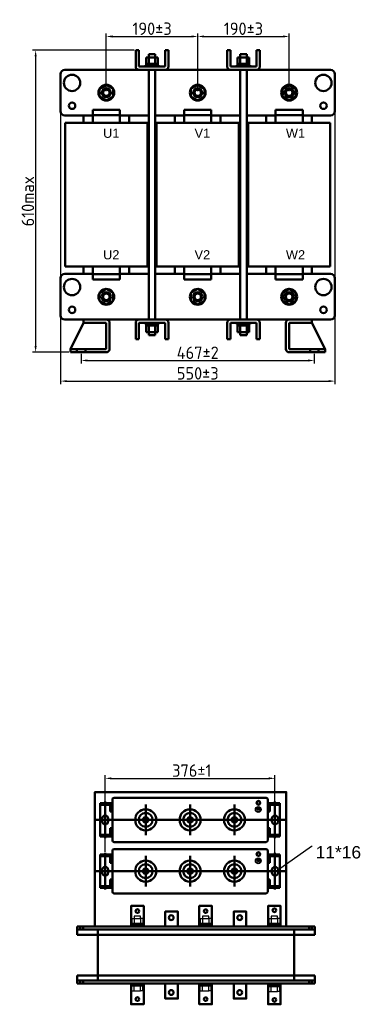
# Model space of a CAD drawing. Header units: millimetres. Extents: x -1139 to 2051, y -609 to 1445.
# Tile 1 of 5: x -1139 to -453, y -609 to 1372. Entities that reach past the tile are written whole.
import ezdxf
from ezdxf import colors
from ezdxf.entities.mleader import LeaderData, LeaderLine
from ezdxf.math import Vec2, Vec3

# ---------------------------------------------------------------- set-up
doc = ezdxf.new("R2010")
doc.units = ezdxf.units.MM
doc.layers.get('0').update_dxf_attribs({"lineweight": 50})
doc.styles.add('GOST-2.304_Type-B', font='GOST Common.ttf')
doc.styles.get("Standard").update_dxf_attribs({"font": 'arial.ttf'})
doc.dimstyles.new('ISO-25', dxfattribs={"dimtxt": 5, "dimasz": 2.5, "dimexe": 1.25, "dimexo": 0.625, "dimtad": 1, "dimtoh": 1, "dimdec": 0, "dimtxsty": 'GOST-2.304_Type-B', "dimcen": 2.5, "dimadec": 0, "dimazin": 0, "dimtfac": 1, "dimtdec": 0, "dimtmove": 0, "dimatfit": 3, "dimfxl": 1, "dimarcsym": 0})

# ---------------------------------------------------------------- blocks, each defined once
blk = doc.blocks.new('*D13')
at = {"color": 0, "lineweight": -2, "transparency": 16777216}
for p, q in [((-967.6, -302.4), (-967.6, -148.3)), ((-955.1, -154.5), (-638.8, -154.5)), ((-626.3, -309.4), (-626.3, -148.3))]:
    blk.add_line(p, q, dxfattribs=at)
at = {"color": 0, "transparency": 16777216}
for points in [[(-955.1, -152.4), (-955.1, -156.6), (-967.6, -154.5)], [(-638.8, -152.4), (-638.8, -156.6), (-626.3, -154.5)]]:
    blk.add_solid(points, dxfattribs=at)
at = {"layer": 'Defpoints', "color": 0, "transparency": 16777216}
for p in [(-626.3, -154.5), (-967.6, -305.5), (-626.3, -312.5)]:
    blk.add_point(p, dxfattribs=at)
at = {"color": 0, "transparency": 16777216, "insert": (-793.6, -138.9), "char_height": 25, "attachment_point": 5, "style": 'GOST-2.304_Type-B'}
blk.add_mtext('376±1', dxfattribs=at)
blk = doc.blocks.new('*D62')
at = {"color": 0, "lineweight": -2, "transparency": 16777216}
for p, q in [((-909.4, 1310.6), (-1113.6, 1310.6)), ((-1107.4, 1298.1), (-1107.4, 715.3)), ((-1040.6, 702.8), (-1113.6, 702.8))]:
    blk.add_line(p, q, dxfattribs=at)
at = {"color": 0, "transparency": 16777216}
for points in [[(-1109.5, 1298.1), (-1105.3, 1298.1), (-1107.4, 1310.6)], [(-1109.5, 715.3), (-1105.3, 715.3), (-1107.4, 702.8)]]:
    blk.add_solid(points, dxfattribs=at)
at = {"layer": 'Defpoints', "color": 0, "transparency": 16777216}
for p in [(-906.2, 1310.6), (-1107.4, 702.8), (-1037.5, 702.8)]:
    blk.add_point(p, dxfattribs=at)
at = {"color": 0, "transparency": 16777216, "insert": (-1123, 1006.7), "char_height": 25, "attachment_point": 5, "rotation": 90, "style": 'GOST-2.304_Type-B'}
blk.add_mtext('610max', dxfattribs=at)
blk = doc.blocks.new('*D60')
at = {"color": 0, "lineweight": -2, "transparency": 16777216}
for p, q in [((-965.3, 1228.4), (-965.3, 1344.5)), ((-952.8, 1338.3), (-794.1, 1338.3)), ((-781.6, 1228.4), (-781.6, 1344.5))]:
    blk.add_line(p, q, dxfattribs=at)
at = {"color": 0, "transparency": 16777216}
for points in [[(-952.8, 1340.4), (-952.8, 1336.2), (-965.3, 1338.3)], [(-794.1, 1340.4), (-794.1, 1336.2), (-781.6, 1338.3)]]:
    blk.add_solid(points, dxfattribs=at)
at = {"layer": 'Defpoints', "color": 0, "transparency": 16777216}
for p in [(-781.6, 1338.3), (-965.3, 1225.2), (-781.6, 1225.2)]:
    blk.add_point(p, dxfattribs=at)
at = {"color": 0, "transparency": 16777216, "insert": (-873.4, 1353.9), "char_height": 25, "attachment_point": 5, "style": 'GOST-2.304_Type-B'}
blk.add_mtext('190%%P3', dxfattribs=at)
blk = doc.blocks.new('*D61')
at = {"color": 0, "lineweight": -2, "transparency": 16777216}
for p, q in [((-781.6, 1228.4), (-781.6, 1344.5)), ((-769.1, 1338.3), (-610.3, 1338.3)), ((-597.8, 1228.4), (-597.8, 1344.5))]:
    blk.add_line(p, q, dxfattribs=at)
at = {"color": 0, "transparency": 16777216}
for points in [[(-769.1, 1340.4), (-769.1, 1336.2), (-781.6, 1338.3)], [(-610.3, 1340.4), (-610.3, 1336.2), (-597.8, 1338.3)]]:
    blk.add_solid(points, dxfattribs=at)
at = {"layer": 'Defpoints', "color": 0, "transparency": 16777216}
for p in [(-597.8, 1338.3), (-781.6, 1225.2), (-597.8, 1225.2)]:
    blk.add_point(p, dxfattribs=at)
at = {"color": 0, "transparency": 16777216, "insert": (-689.7, 1353.9), "char_height": 25, "attachment_point": 5, "style": 'GOST-2.304_Type-B'}
blk.add_mtext('190%%P3', dxfattribs=at)
blk = doc.blocks.new('*D63')
at = {"color": 0, "lineweight": -2, "transparency": 16777216}
for p, q in [((-1015.8, 699.7), (-1015.8, 680)), ((-547.3, 699.7), (-547.3, 680)), ((-1003.3, 686.3), (-559.8, 686.3))]:
    blk.add_line(p, q, dxfattribs=at)
at = {"color": 0, "transparency": 16777216}
for points in [[(-1003.3, 688.4), (-1003.3, 684.2), (-1015.8, 686.3)], [(-559.8, 688.4), (-559.8, 684.2), (-547.3, 686.3)]]:
    blk.add_solid(points, dxfattribs=at)
at = {"layer": 'Defpoints', "color": 0, "transparency": 16777216}
for p in [(-1015.8, 702.8), (-547.3, 702.8), (-547.3, 686.3)]:
    blk.add_point(p, dxfattribs=at)
at = {"color": 0, "transparency": 16777216, "insert": (-781.6, 701.9), "char_height": 25, "attachment_point": 5, "style": 'GOST-2.304_Type-B'}
blk.add_mtext('467%%P2', dxfattribs=at)
blk = doc.blocks.new('*D59')
at = {"color": 0, "lineweight": -2, "transparency": 16777216}
for p, q in [((-1057.2, 1259.6), (-1057.2, 638.6)), ((-505.9, 1259.6), (-505.9, 638.6)), ((-1044.7, 644.8), (-518.4, 644.8))]:
    blk.add_line(p, q, dxfattribs=at)
at = {"color": 0, "transparency": 16777216}
for points in [[(-1044.7, 646.9), (-1044.7, 642.7), (-1057.2, 644.8)], [(-518.4, 646.9), (-518.4, 642.7), (-505.9, 644.8)]]:
    blk.add_solid(points, dxfattribs=at)
at = {"layer": 'Defpoints', "color": 0, "transparency": 16777216}
for p in [(-1057.2, 1262.7), (-505.9, 1262.7), (-505.9, 644.8)]:
    blk.add_point(p, dxfattribs=at)
at = {"color": 0, "transparency": 16777216, "insert": (-781.6, 660.4), "char_height": 25, "attachment_point": 5, "style": 'GOST-2.304_Type-B'}
blk.add_mtext('550%%P3', dxfattribs=at)

msp = doc.modelspace()

# ---------------------------------------------------------------- hatches: boundary and pattern name
h = msp.add_hatch(color=256)
h.set_gradient(color1=(250, 250, 255), one_color=1, tint=1)
edge = h.paths.add_edge_path()
edge.add_line((-660.1, -219.8), (-658.9, -219.8))
edge.add_arc((-658.9, -219.4), 0.374, -90, 0)
edge.add_arc((-658.9, -219.4), 0.374, 0, 90)
edge.add_line((-658.9, -219), (-660.1, -219))
edge.add_line((-660.1, -219), (-661.2, -219))
edge.add_arc((-661.2, -219.4), 0.374, 90, 180)
edge.add_arc((-661.2, -219.4), 0.374, 180, 270)
edge.add_line((-661.2, -219.8), (-660.1, -219.8))
edge = h.paths.add_edge_path()
edge.add_line((-660.4, -214), (-660.4, -215.6))
edge.add_line((-660.4, -215.6), (-662.8, -215.6))
edge.add_arc((-662.8, -216), 0.374, 90, 180)
edge.add_line((-663.2, -216), (-663.2, -216))
edge.add_arc((-662.8, -216), 0.374, -180, -90)
edge.add_line((-662.8, -216.4), (-660.1, -216.4))
edge.add_line((-660.1, -216.4), (-657.3, -216.4))
edge.add_arc((-657.3, -216), 0.374, -90, 0)
edge.add_line((-656.9, -216), (-656.9, -216))
edge.add_arc((-657.3, -216), 0.374, 0, 90)
edge.add_line((-657.3, -215.6), (-659.7, -215.6))
edge.add_line((-659.7, -215.6), (-659.7, -214))
edge.add_arc((-660.1, -214), 0.374, 0, 90)
edge.add_arc((-660.1, -214), 0.374, 90, 180)
edge = h.paths.add_edge_path()
edge.add_arc((-662, -217.7), 0.374, 90, 180)
edge.add_arc((-662, -217.7), 0.374, -180, -90)
edge.add_line((-662, -218.1), (-660.1, -218.1))
edge.add_line((-660.1, -218.1), (-658.1, -218.1))
edge.add_arc((-658.1, -217.7), 0.374, -90, 0)
edge.add_arc((-658.1, -217.7), 0.374, 0, 90)
edge.add_line((-658.1, -217.3), (-660.1, -217.3))
edge.add_line((-660.1, -217.3), (-662, -217.3))
h = msp.add_hatch(color=256)
h.set_gradient(color1=(250, 250, 255), one_color=1, tint=1)
edge = h.paths.add_edge_path()
edge.add_line((-660.1, -323), (-658.9, -323))
edge.add_arc((-658.9, -322.7), 0.374, -90, 0)
edge.add_arc((-658.9, -322.7), 0.374, 0, 90)
edge.add_line((-658.9, -322.3), (-660.1, -322.3))
edge.add_line((-660.1, -322.3), (-661.2, -322.3))
edge.add_arc((-661.2, -322.7), 0.374, 90, 180)
edge.add_arc((-661.2, -322.7), 0.374, 180, 270)
edge.add_line((-661.2, -323), (-660.1, -323))
edge = h.paths.add_edge_path()
edge.add_line((-660.4, -317.3), (-660.4, -318.9))
edge.add_line((-660.4, -318.9), (-662.8, -318.9))
edge.add_arc((-662.8, -319.3), 0.374, 90, 180)
edge.add_line((-663.2, -319.3), (-663.2, -319.3))
edge.add_arc((-662.8, -319.3), 0.374, -180, -90)
edge.add_line((-662.8, -319.6), (-660.1, -319.6))
edge.add_line((-660.1, -319.6), (-657.3, -319.6))
edge.add_arc((-657.3, -319.3), 0.374, -90, 0)
edge.add_line((-656.9, -319.3), (-656.9, -319.3))
edge.add_arc((-657.3, -319.3), 0.374, 0, 90)
edge.add_line((-657.3, -318.9), (-659.7, -318.9))
edge.add_line((-659.7, -318.9), (-659.7, -317.3))
edge.add_arc((-660.1, -317.3), 0.374, 0, 90)
edge.add_arc((-660.1, -317.3), 0.374, 90, 180)
edge = h.paths.add_edge_path()
edge.add_arc((-662, -321), 0.374, 90, 180)
edge.add_arc((-662, -321), 0.374, -180, -90)
edge.add_line((-662, -321.3), (-660.1, -321.3))
edge.add_line((-660.1, -321.3), (-658.1, -321.3))
edge.add_arc((-658.1, -321), 0.374, -90, 0)
edge.add_arc((-658.1, -321), 0.374, 0, 90)
edge.add_line((-658.1, -320.6), (-660.1, -320.6))
edge.add_line((-660.1, -320.6), (-662, -320.6))

# ---------------------------------------------------------------- linework, layer by layer
for p, q in [((-906.2, 1277.7), (-906.2, 1310.6)), ((-906.2, 1310.6), (-899.7, 1310.6)), ((-899.7, 1310.6), (-899.7, 1277.7)), ((-847.2, 1277.7), (-847.2, 1310.6)), ((-847.2, 1310.6), (-840.6, 1310.6)), ((-840.6, 1310.6), (-840.6, 1277.7)), ((-722.5, 1277.7), (-722.5, 1310.6)), ((-722.5, 1310.6), (-715.9, 1310.6)), ((-715.9, 1310.6), (-715.9, 1277.7)), ((-663.4, 1277.7), (-663.4, 1310.6)), ((-663.4, 1310.6), (-656.9, 1310.6)), ((-656.9, 1310.6), (-656.9, 1277.7)), ((-885.2, 1283), (-885.2, 1296.1)), ((-885.2, 1296.1), (-861.6, 1296.1)), ((-880, 1296.1), (-880, 1302.7)), ((-880, 1302.7), (-866.9, 1302.7)), ((-880, 1283), (-880, 1296.1)), ((-866.9, 1302.7), (-866.9, 1296.1)), ((-866.9, 1296.1), (-866.9, 1283)), ((-861.6, 1296.1), (-861.6, 1283)), ((-701.5, 1283), (-701.5, 1296.1)), ((-701.5, 1296.1), (-677.9, 1296.1)), ((-696.2, 1296.1), (-696.2, 1302.7)), ((-696.2, 1302.7), (-683.1, 1302.7)), ((-696.2, 1283), (-696.2, 1296.1)), ((-683.1, 1302.7), (-683.1, 1296.1)), ((-683.1, 1296.1), (-683.1, 1283)), ((-677.9, 1296.1), (-677.9, 1283)), ((-1011.2, 1271.2), (-1048.7, 1271.2)), ((-1011.2, 1271.2), (-514.4, 1271.2)), ((-899.7, 1277.7), (-847.2, 1277.7)), ((-847.2, 1271.2), (-899.7, 1271.2)), ((-860.3, 1280.4), (-886.6, 1280.4)), ((-886.6, 1280.4), (-886.6, 1277.7)), ((-861.6, 1283), (-885.2, 1283)), ((-885.2, 1283), (-885.2, 1280.4)), ((-885.2, 1280.4), (-861.6, 1280.4)), ((-880, 1271.2), (-880, 768.5)), ((-873.4, 1280.4), (-871.5, 1283)), ((-866.9, 768.5), (-866.9, 1271.2)), ((-861.6, 1280.4), (-861.6, 1283)), ((-860.3, 1277.7), (-860.3, 1280.4)), ((-715.9, 1277.7), (-663.4, 1277.7)), ((-663.4, 1271.2), (-715.9, 1271.2)), ((-676.5, 1280.4), (-702.8, 1280.4)), ((-702.8, 1280.4), (-702.8, 1277.7)), ((-677.9, 1283), (-701.5, 1283)), ((-701.5, 1283), (-701.5, 1280.4)), ((-701.5, 1280.4), (-677.9, 1280.4)), ((-696.2, 1271.2), (-696.2, 768.5)), ((-689.7, 1280.4), (-687.7, 1283)), ((-683.1, 768.5), (-683.1, 1271.2)), ((-677.9, 1280.4), (-677.9, 1283)), ((-676.5, 1277.7), (-676.5, 1280.4)), ((-1057.2, 1262.7), (-1057.2, 1187.7)), ((-505.9, 1262.7), (-505.9, 1187.7)), ((-992.5, 1164.2), (-992.5, 1190.5)), ((-992.5, 1190.5), (-938.1, 1190.5)), ((-938.1, 1190.5), (-938.1, 1164.2)), ((-808.8, 1164.2), (-808.8, 1190.5)), ((-808.8, 1190.5), (-754.3, 1190.5)), ((-754.3, 1190.5), (-754.3, 1164.2)), ((-570.6, 1190.5), (-625, 1190.5)), ((-625, 1190.5), (-625, 1164.2)), ((-570.6, 1164.2), (-570.6, 1190.5)), ((-1048.7, 1179.3), (-1011.2, 1179.3)), ((-992.5, 1179.3), (-1011.2, 1179.3)), ((-1011.2, 1179.3), (-1011.2, 1164.2)), ((-992.5, 1180), (-938.1, 1180)), ((-880, 1179.3), (-938.1, 1179.3)), ((-919.4, 1164.2), (-919.4, 1179.3)), ((-808.8, 1179.3), (-866.9, 1179.3)), ((-827.5, 1179.3), (-827.5, 1164.2)), ((-808.8, 1180), (-754.3, 1180)), ((-696.2, 1179.3), (-754.3, 1179.3)), ((-735.6, 1164.2), (-735.6, 1179.3)), ((-625, 1179.3), (-683.1, 1179.3)), ((-643.7, 1164.2), (-643.7, 1179.3)), ((-570.6, 1180), (-625, 1180)), ((-514.4, 1179.3), (-570.6, 1179.3)), ((-551.9, 1179.3), (-551.9, 1164.2)), ((-1048, 1164.2), (-882.6, 1164.2)), ((-1048, 875.4), (-1048, 1164.2)), ((-992.5, 1164.2), (-938.1, 1164.2)), ((-882.6, 1164.2), (-882.6, 875.4)), ((-864.2, 1164.2), (-698.9, 1164.2)), ((-864.2, 875.4), (-864.2, 1164.2)), ((-808.8, 1164.2), (-754.3, 1164.2)), ((-698.9, 1164.2), (-698.9, 875.4)), ((-515.1, 1164.2), (-680.5, 1164.2)), ((-680.5, 1164.2), (-680.5, 875.4)), ((-570.6, 1164.2), (-625, 1164.2)), ((-515.1, 875.4), (-515.1, 1164.2)), ((-882.6, 875.4), (-1048, 875.4)), ((-1011.2, 875.4), (-1011.2, 860.4)), ((-992.5, 875.4), (-992.5, 849.2)), ((-938.1, 849.2), (-938.1, 875.4)), ((-919.4, 860.4), (-919.4, 875.4)), ((-698.9, 875.4), (-864.2, 875.4)), ((-827.5, 875.4), (-827.5, 860.4)), ((-808.8, 875.4), (-808.8, 849.2)), ((-754.3, 849.2), (-754.3, 875.4)), ((-735.6, 860.4), (-735.6, 875.4)), ((-680.5, 875.4), (-515.1, 875.4)), ((-643.7, 860.4), (-643.7, 875.4)), ((-625, 849.2), (-625, 875.4)), ((-570.6, 875.4), (-570.6, 849.2)), ((-551.9, 875.4), (-551.9, 860.4)), ((-1011.2, 860.4), (-1048.7, 860.4)), ((-1011.2, 860.4), (-992.5, 860.4)), ((-1011.2, 860.4), (-992.5, 860.4)), ((-992.5, 859.7), (-938.1, 859.7)), ((-938.1, 860.4), (-919.4, 860.4)), ((-938.1, 860.4), (-880, 860.4)), ((-866.9, 860.4), (-808.8, 860.4)), ((-827.5, 860.4), (-808.8, 860.4)), ((-808.8, 859.7), (-754.3, 859.7)), ((-754.3, 860.4), (-735.6, 860.4)), ((-754.3, 860.4), (-696.2, 860.4)), ((-683.1, 860.4), (-625, 860.4)), ((-625, 860.4), (-643.7, 860.4)), ((-570.6, 859.7), (-625, 859.7)), ((-551.9, 860.4), (-570.6, 860.4)), ((-570.6, 860.4), (-514.4, 860.4)), ((-1057.2, 851.9), (-1057.2, 776.9)), ((-992.5, 849.2), (-938.1, 849.2)), ((-808.8, 849.2), (-754.3, 849.2)), ((-570.6, 849.2), (-625, 849.2)), ((-505.9, 851.9), (-505.9, 776.9)), ((-1048.7, 768.5), (-1011.2, 768.5)), ((-1011.2, 761.9), (-1037.5, 709.4)), ((-514.4, 768.5), (-1011.2, 768.5)), ((-1011.2, 761.9), (-1011.2, 768.5)), ((-965.3, 768.5), (-1011.2, 768.5)), ((-965.3, 761.9), (-1011.2, 761.9)), ((-965.3, 709.4), (-965.3, 761.9)), ((-958.7, 761.9), (-958.7, 709.4)), ((-906.2, 761.9), (-906.2, 729.1)), ((-847.2, 768.5), (-899.7, 768.5)), ((-899.7, 729.1), (-899.7, 761.9)), ((-899.7, 761.9), (-847.2, 761.9)), ((-886.6, 759.3), (-886.6, 761.9)), ((-860.3, 759.3), (-886.6, 759.3)), ((-885.2, 756.7), (-885.2, 759.3)), ((-885.2, 759.3), (-861.6, 759.3)), ((-885.2, 756.7), (-885.2, 743.5)), ((-861.6, 756.7), (-885.2, 756.7)), ((-880, 756.7), (-880, 743.5)), ((-873.4, 759.3), (-871.5, 756.7)), ((-866.9, 743.5), (-866.9, 756.7)), ((-861.6, 759.3), (-861.6, 756.7)), ((-861.6, 743.5), (-861.6, 756.7)), ((-860.3, 761.9), (-860.3, 759.3)), ((-847.2, 761.9), (-847.2, 729.1)), ((-840.6, 729.1), (-840.6, 761.9)), ((-722.5, 761.9), (-722.5, 729.1)), ((-663.4, 768.5), (-715.9, 768.5)), ((-715.9, 729.1), (-715.9, 761.9)), ((-715.9, 761.9), (-663.4, 761.9)), ((-702.8, 759.3), (-702.8, 761.9)), ((-676.5, 759.3), (-702.8, 759.3)), ((-701.5, 756.7), (-701.5, 759.3)), ((-701.5, 759.3), (-677.9, 759.3)), ((-701.5, 756.7), (-701.5, 743.5)), ((-677.9, 756.7), (-701.5, 756.7)), ((-696.2, 756.7), (-696.2, 743.5)), ((-689.7, 759.3), (-687.7, 756.7)), ((-683.1, 743.5), (-683.1, 756.7)), ((-677.9, 759.3), (-677.9, 756.7)), ((-677.9, 743.5), (-677.9, 756.7)), ((-676.5, 761.9), (-676.5, 759.3)), ((-663.4, 761.9), (-663.4, 729.1)), ((-656.9, 729.1), (-656.9, 761.9)), ((-604.4, 761.9), (-604.4, 709.4)), ((-597.8, 768.5), (-551.9, 768.5)), ((-597.8, 709.4), (-597.8, 761.9)), ((-597.8, 761.9), (-551.9, 761.9)), ((-551.9, 761.9), (-551.9, 768.5)), ((-551.9, 761.9), (-525.6, 709.4)), ((-885.2, 743.5), (-861.6, 743.5)), ((-880, 743.5), (-880, 737)), ((-880, 737), (-866.9, 737)), ((-866.9, 737), (-866.9, 743.5)), ((-701.5, 743.5), (-677.9, 743.5)), ((-696.2, 743.5), (-696.2, 737)), ((-696.2, 737), (-683.1, 737)), ((-683.1, 737), (-683.1, 743.5)), ((-906.2, 729.1), (-899.7, 729.1)), ((-847.2, 729.1), (-840.6, 729.1)), ((-722.5, 729.1), (-715.9, 729.1)), ((-663.4, 729.1), (-656.9, 729.1)), ((-1037.5, 702.8), (-1037.5, 709.4)), ((-1037.5, 709.4), (-965.3, 709.4)), ((-965.3, 702.8), (-1037.5, 702.8)), ((-1024.4, 702.8), (-1024.4, 709.4)), ((-1024.4, 702.8), (-1007.3, 702.8)), ((-1007.3, 702.8), (-1007.3, 709.4)), ((-525.6, 709.4), (-597.8, 709.4)), ((-597.8, 702.8), (-525.6, 702.8)), ((-555.8, 702.8), (-555.8, 709.4)), ((-555.8, 702.8), (-538.7, 702.8)), ((-538.7, 702.8), (-538.7, 709.4)), ((-525.6, 702.8), (-525.6, 709.4)), ((-953.1, -196.8), (-953.1, -279.4)), ((-949.8, -193.5), (-644.2, -193.5)), ((-640.8, -196.8), (-640.8, -279.4)), ((-886.2, -207.3), (-886.2, -268.9)), ((-797, -207.3), (-797, -268.9)), ((-707.8, -207.3), (-707.8, -268.9)), ((-980.4, -238.1), (-986.7, -238.1)), ((-949.8, -238.1), (-644.2, -238.1)), ((-727.3, -238.1), (-665.9, -238.1)), ((-613, -238.1), (-606.3, -238.1)), ((-949.8, -282.7), (-644.2, -282.7)), ((-949.8, -296.7), (-644.2, -296.7)), ((-953.1, -300.1), (-953.1, -382.6)), ((-886.2, -310.6), (-886.2, -372.1)), ((-797, -310.6), (-797, -372.1)), ((-707.8, -310.6), (-707.8, -372.1)), ((-640.8, -300.1), (-640.8, -382.6)), ((-980.4, -341.3), (-986.7, -341.3)), ((-949.8, -341.3), (-644.2, -341.3)), ((-727.3, -341.3), (-665.9, -341.3)), ((-613, -341.3), (-606.3, -341.3)), ((-949.8, -386), (-644.2, -386)), ((-821.1, -452.7), (-1023.9, -452.7)), ((-1023.9, -469.1), (-1023.9, -452.7)), ((-1017.7, -459), (-1017.7, -452.7)), ((-1011.9, -452.7), (-1011.9, -459)), ((-982.4, -452.7), (-587.4, -452.7)), ((-890.1, -452.7), (-778.4, -452.7)), ((-752.9, -452.7), (-640.3, -452.7)), ((-748.7, -452.7), (-545.9, -452.7)), ((-557.9, -452.7), (-557.9, -459)), ((-552.1, -459), (-552.1, -452.7)), ((-545.9, -459), (-545.9, -452.7)), ((-1023.9, -469.1), (-545.9, -469.1)), ((-982.4, -469.1), (-982.4, -459)), ((-982.4, -469.1), (-982.4, -551.2)), ((-587.4, -469.1), (-587.4, -459)), ((-587.4, -469.1), (-587.4, -551.2)), ((-545.9, -459), (-545.9, -469.1)), ((-1023.9, -551.2), (-545.9, -551.2)), ((-1023.9, -551.2), (-1023.9, -567.6)), ((-982.4, -551.2), (-982.4, -561.3)), ((-587.4, -551.2), (-587.4, -561.3)), ((-545.9, -561.3), (-545.9, -551.2)), ((-821.1, -567.6), (-1023.9, -567.6)), ((-1017.7, -561.3), (-1017.7, -567.6)), ((-1011.9, -567.6), (-1011.9, -561.3)), ((-982.4, -567.6), (-587.4, -567.6)), ((-748.7, -567.6), (-545.9, -567.6)), ((-557.9, -567.6), (-557.9, -561.3)), ((-552.1, -561.3), (-552.1, -567.6)), ((-545.9, -561.3), (-545.9, -567.6))]:
    msp.add_line(p, q)
at = {"color": 0}
for p, q in [((-953.1, -204.6), (-977.7, -204.6)), ((-977.7, -204.6), (-977.7, -271.6)), ((-953.1, -207.8), (-977.7, -207.8)), ((-967.6, -238.7), (-967.6, -201.3)), ((-953.1, -204.6), (-967.1, -204.6)), ((-966.5, -207.8), (-966.5, -204.6)), ((-953.1, -207.8), (-966.5, -207.8)), ((-953.1, -207.8), (-957.6, -207.8)), ((-957.6, -207.8), (-957.6, -221.4)), ((-953.1, -207.8), (-953.1, -204.6)), ((-640.8, -204.6), (-616.3, -204.6)), ((-640.8, -204.6), (-626.9, -204.6)), ((-640.8, -207.8), (-640.8, -204.6)), ((-640.8, -207.8), (-616.3, -207.8)), ((-640.8, -207.8), (-627.5, -207.8)), ((-640.8, -207.8), (-636.4, -207.8)), ((-636.4, -207.8), (-636.4, -221.4)), ((-627.5, -207.8), (-627.5, -204.6)), ((-626.3, -238.7), (-626.3, -201.3)), ((-616.3, -204.6), (-616.3, -271.6)), ((-973.8, -240.9), (-973.8, -235.3)), ((-967.6, -235.3), (-967.6, -274.9)), ((-961.5, -235.3), (-961.5, -240.9)), ((-953.1, -221.4), (-957.6, -221.4)), ((-953.1, -254.8), (-953.1, -221.4)), ((-640.8, -254.8), (-640.8, -221.4)), ((-640.8, -221.4), (-636.4, -221.4)), ((-632.5, -235.3), (-632.5, -240.9)), ((-626.3, -235.3), (-626.3, -274.9)), ((-620.2, -240.9), (-620.2, -235.3)), ((-949.8, -238.1), (-981, -238.1)), ((-957.6, -254.8), (-957.6, -268.1)), ((-953.1, -254.8), (-957.6, -254.8)), ((-953.1, -238.1), (-953.1, -254.8)), ((-644.2, -238.1), (-613, -238.1)), ((-640.8, -238.1), (-640.8, -254.8)), ((-640.8, -254.8), (-636.4, -254.8)), ((-636.4, -254.8), (-636.4, -268.1)), ((-953.1, -271.6), (-977.7, -271.6)), ((-953.1, -268.1), (-977.2, -268.1)), ((-953.1, -268.1), (-966.5, -268.1)), ((-966.5, -268.1), (-966.5, -271.6)), ((-953.1, -271.6), (-953.1, -268.1)), ((-640.8, -268.1), (-616.7, -268.1)), ((-640.8, -268.1), (-627.5, -268.1)), ((-640.8, -271.6), (-640.8, -268.1)), ((-640.8, -271.6), (-616.3, -271.6)), ((-627.5, -268.1), (-627.5, -271.6)), ((-953.1, -307.9), (-977.7, -307.9)), ((-977.7, -307.9), (-977.7, -374.8)), ((-953.1, -311), (-977.7, -311)), ((-967.6, -341.9), (-967.6, -304.5)), ((-953.1, -307.9), (-967.1, -307.9)), ((-966.5, -311), (-966.5, -307.9)), ((-953.1, -311), (-966.5, -311)), ((-953.1, -311), (-957.6, -311)), ((-957.6, -311), (-957.6, -324.6)), ((-953.1, -311), (-953.1, -307.9)), ((-640.8, -307.9), (-616.3, -307.9)), ((-640.8, -307.9), (-626.9, -307.9)), ((-640.8, -311), (-640.8, -307.9)), ((-640.8, -311), (-616.3, -311)), ((-640.8, -311), (-627.5, -311)), ((-640.8, -311), (-636.4, -311)), ((-636.4, -311), (-636.4, -324.6)), ((-627.5, -311), (-627.5, -307.9)), ((-626.3, -341.9), (-626.3, -304.5)), ((-616.3, -307.9), (-616.3, -374.8)), ((-953.1, -324.6), (-957.6, -324.6)), ((-953.1, -358.1), (-953.1, -324.6)), ((-640.8, -358.1), (-640.8, -324.6)), ((-640.8, -324.6), (-636.4, -324.6)), ((-949.8, -341.3), (-981, -341.3)), ((-973.8, -344.1), (-973.8, -338.6)), ((-967.6, -338.6), (-967.6, -378.2)), ((-961.5, -338.6), (-961.5, -344.1)), ((-953.1, -341.3), (-953.1, -358.1)), ((-644.2, -341.3), (-613, -341.3)), ((-640.8, -341.3), (-640.8, -358.1)), ((-632.5, -338.6), (-632.5, -344.1)), ((-626.3, -338.6), (-626.3, -378.2)), ((-620.2, -344.1), (-620.2, -338.6)), ((-953.1, -374.8), (-977.7, -374.8)), ((-953.1, -371.4), (-977.2, -371.4)), ((-953.1, -371.4), (-966.5, -371.4)), ((-966.5, -371.4), (-966.5, -374.8)), ((-957.6, -358.1), (-957.6, -371.4)), ((-953.1, -358.1), (-957.6, -358.1)), ((-953.1, -374.8), (-953.1, -371.4)), ((-640.8, -358.1), (-636.4, -358.1)), ((-640.8, -371.4), (-616.7, -371.4)), ((-640.8, -371.4), (-627.5, -371.4)), ((-640.8, -374.8), (-640.8, -371.4)), ((-640.8, -374.8), (-616.3, -374.8)), ((-636.4, -358.1), (-636.4, -371.4)), ((-627.5, -371.4), (-627.5, -374.8))]:
    msp.add_line(p, q, dxfattribs=at)
at = {"lineweight": 25}
for p, q in [((-662.8, -215.6), (-660.4, -215.6)), ((-662.8, -216.4), (-660.1, -216.4)), ((-660.1, -217.3), (-662, -217.3)), ((-660.9, -216), (-660.9, -216)), ((-660.4, -214), (-660.4, -215.6)), ((-657.3, -216.4), (-660.1, -216.4)), ((-660.1, -217.3), (-658.1, -217.3)), ((-660, -217.7), (-660, -217.7)), ((-659.7, -214), (-659.7, -215.6)), ((-657.3, -215.6), (-659.7, -215.6)), ((-657.8, -217.7), (-657.8, -217.7)), ((-656.9, -216), (-656.9, -216)), ((-660.1, -218.1), (-662, -218.1)), ((-660.1, -218.1), (-658.1, -218.1)), ((-662.8, -318.9), (-660.4, -318.9)), ((-662.8, -319.6), (-660.1, -319.6)), ((-660.1, -320.6), (-662, -320.6)), ((-660.1, -321.3), (-662, -321.3)), ((-660.9, -319.3), (-660.9, -319.3)), ((-660.4, -317.3), (-660.4, -318.9)), ((-657.3, -319.6), (-660.1, -319.6)), ((-660.1, -320.6), (-658.1, -320.6)), ((-660.1, -321.3), (-658.1, -321.3)), ((-660, -321), (-660, -321)), ((-659.7, -317.3), (-659.7, -318.9)), ((-657.3, -318.9), (-659.7, -318.9)), ((-657.8, -321), (-657.8, -321)), ((-656.9, -319.3), (-656.9, -319.3))]:
    msp.add_line(p, q, dxfattribs=at)
at = {"lineweight": -3}
for p, q in [((-896.5, -432), (-909.2, -432)), ((-909.2, -432), (-909.2, -436.8)), ((-896.5, -436.8), (-896.5, -432)), ((-759.1, -432), (-771.9, -432)), ((-771.9, -432), (-771.9, -436.8)), ((-759.1, -436.8), (-759.1, -432)), ((-621.2, -432), (-634, -432)), ((-634, -432), (-634, -436.8)), ((-621.2, -436.8), (-621.2, -432)), ((-915.5, -451.1), (-915.5, -449.5)), ((-890.1, -449.5), (-915.5, -449.5)), ((-913.9, -436.8), (-909.2, -436.8)), ((-913.9, -436.8), (-913.9, -436.8)), ((-913.9, -436.8), (-913.9, -446.3)), ((-891.7, -446.3), (-913.9, -446.3)), ((-909.2, -436.8), (-909.2, -446.3)), ((-909.2, -436.8), (-896.5, -436.8)), ((-891.7, -436.8), (-896.5, -436.8)), ((-896.5, -436.8), (-896.5, -446.3)), ((-891.7, -436.8), (-891.7, -446.3)), ((-890.1, -449.5), (-890.1, -451.1)), ((-778.2, -451.1), (-778.2, -449.5)), ((-752.8, -449.5), (-778.2, -449.5)), ((-776.6, -436.8), (-771.9, -436.8)), ((-776.6, -436.8), (-776.6, -436.8)), ((-776.6, -436.8), (-776.6, -446.3)), ((-754.4, -446.3), (-776.6, -446.3)), ((-771.9, -436.8), (-771.9, -446.3)), ((-771.9, -436.8), (-759.1, -436.8)), ((-754.4, -436.8), (-759.1, -436.8)), ((-759.1, -436.8), (-759.1, -446.3)), ((-754.4, -436.8), (-754.4, -446.3)), ((-752.8, -449.5), (-752.8, -451.1)), ((-640.3, -451.1), (-640.3, -449.5)), ((-614.9, -449.5), (-640.3, -449.5)), ((-638.7, -436.8), (-634, -436.8)), ((-638.7, -436.8), (-638.7, -436.8)), ((-638.7, -436.8), (-638.7, -446.3)), ((-616.5, -446.3), (-638.7, -446.3)), ((-634, -436.8), (-634, -446.3)), ((-634, -436.8), (-621.2, -436.8)), ((-616.5, -436.8), (-621.2, -436.8)), ((-621.2, -436.8), (-621.2, -446.3)), ((-616.5, -436.8), (-616.5, -446.3)), ((-614.9, -449.5), (-614.9, -451.1)), ((-890.1, -567.6), (-915.5, -567.6)), ((-915.5, -567.6), (-915.5, -569.2)), ((-890.1, -569.2), (-915.5, -569.2)), ((-913.9, -581.9), (-913.9, -572.4)), ((-891.7, -572.4), (-913.9, -572.4)), ((-909.2, -581.9), (-909.2, -572.4)), ((-896.5, -581.9), (-896.5, -572.4)), ((-891.7, -581.9), (-891.7, -572.4)), ((-890.1, -569.2), (-890.1, -567.6)), ((-752.8, -567.6), (-778.2, -567.6)), ((-778.2, -567.6), (-778.2, -569.2)), ((-752.8, -569.2), (-778.2, -569.2)), ((-776.6, -581.9), (-776.6, -572.4)), ((-754.4, -572.4), (-776.6, -572.4)), ((-771.9, -581.9), (-771.9, -572.4)), ((-759.2, -581.9), (-759.2, -572.4)), ((-754.4, -581.9), (-754.4, -572.4)), ((-752.8, -569.2), (-752.8, -567.6)), ((-614.9, -567.6), (-640.3, -567.6)), ((-640.3, -567.6), (-640.3, -569.2)), ((-614.9, -569.2), (-640.3, -569.2)), ((-640.3, -569.2), (-640.3, -570.8)), ((-614.9, -570.8), (-640.3, -570.8)), ((-638.7, -583.5), (-638.7, -574)), ((-616.5, -574), (-638.7, -574)), ((-634, -583.5), (-634, -574)), ((-621.2, -583.5), (-621.2, -574)), ((-616.5, -583.5), (-616.5, -574)), ((-614.9, -569.2), (-614.9, -567.6)), ((-614.9, -570.8), (-614.9, -569.2)), ((-913.9, -581.9), (-909.2, -581.9)), ((-913.9, -581.9), (-913.9, -581.9)), ((-909.2, -581.9), (-896.5, -581.9)), ((-891.7, -581.9), (-896.5, -581.9)), ((-776.6, -581.9), (-771.9, -581.9)), ((-776.6, -581.9), (-776.6, -581.9)), ((-771.9, -581.9), (-759.2, -581.9)), ((-754.4, -581.9), (-759.2, -581.9)), ((-638.7, -583.5), (-634, -583.5)), ((-638.7, -583.5), (-638.7, -583.5)), ((-634, -583.5), (-621.2, -583.5)), ((-616.5, -583.5), (-621.2, -583.5))]:
    msp.add_line(p, q, dxfattribs=at)
for points in [[(-965.3, 1209.5), (-951.7, 1217.4), (-951.7, 1233.1), (-965.3, 1241), (-978.9, 1233.1), (-978.9, 1217.4)], [(-781.6, 1209.5), (-767.9, 1217.4), (-767.9, 1233.1), (-781.6, 1241), (-795.2, 1233.1), (-795.2, 1217.4)], [(-597.8, 1209.5), (-584.2, 1217.4), (-584.2, 1233.1), (-597.8, 1241), (-611.4, 1233.1), (-611.4, 1217.4)], [(-965.3, 798.7), (-951.7, 806.5), (-951.7, 822.3), (-965.3, 830.2), (-978.9, 822.3), (-978.9, 806.5)], [(-781.6, 798.7), (-767.9, 806.5), (-767.9, 822.3), (-781.6, 830.2), (-795.2, 822.3), (-795.2, 806.5)], [(-597.8, 798.7), (-584.2, 806.5), (-584.2, 822.3), (-597.8, 830.2), (-611.4, 822.3), (-611.4, 806.5)], [(-915.5, -452.7), (-890.1, -452.7), (-890.1, -411.1), (-915.5, -411.1)], [(-778.4, -452.7), (-752.9, -452.7), (-752.9, -411.1), (-778.4, -411.1)], [(-640.3, -452.7), (-614.9, -452.7), (-614.9, -411.1), (-640.3, -411.1)], [(-847, -452.7), (-821.5, -452.7), (-821.5, -422.5), (-847, -422.5)], [(-709.3, -452.7), (-683.9, -452.7), (-683.9, -422.5), (-709.3, -422.5)], [(-915.5, -569.2), (-890.1, -569.2), (-890.1, -609.2), (-915.5, -609.2)], [(-847, -567.6), (-821.5, -567.6), (-821.5, -597.8), (-847, -597.8)], [(-778.4, -569.2), (-752.9, -569.2), (-752.9, -609.2), (-778.4, -609.2)], [(-709.3, -567.6), (-683.9, -567.6), (-683.9, -597.8), (-709.3, -597.8)], [(-640.3, -567.6), (-614.9, -567.6), (-614.9, -609.2), (-640.3, -609.2)]]:
    msp.add_lwpolyline(points, close=True)
for points in [[(-587.4, -452.7), (-988.4, -452.7), (-988.4, -182.2), (-603.5, -182.2), (-603.5, -452.7), (-596.9, -452.7)], [(-545.9, -459), (-1023.9, -459)], [(-545.9, -561.3), (-1023.9, -561.3)]]:
    msp.add_lwpolyline(points)
for points in [[(-912.4, -446.3), (-912.4, -449.5), (-893.3, -449.5), (-893.3, -446.3)], [(-775, -446.3), (-775, -449.5), (-756, -449.5), (-756, -446.3)], [(-637.1, -446.3), (-637.1, -449.5), (-618.1, -449.5), (-618.1, -446.3)], [(-912.4, -572.4), (-912.4, -569.2), (-893.3, -569.2), (-893.3, -572.4)], [(-775, -572.4), (-775, -569.2), (-756, -569.2), (-756, -572.4)], [(-637.1, -574), (-637.1, -570.8), (-618.1, -570.8), (-618.1, -574)]]:
    msp.add_lwpolyline(points, close=True, dxfattribs=at)
for centre, radius in [((-1034.2, 1244.9), 16.4), ((-528.9, 1244.9), 16.4), ((-965.3, 1225.2), 15.8), ((-965.3, 1225.2), 9.19), ((-965.3, 1225.2), 9.19), ((-965.3, 1225.2), 9.19), ((-965.3, 1225.2), 6.56), ((-781.6, 1225.2), 15.8), ((-781.6, 1225.2), 9.19), ((-781.6, 1225.2), 9.19), ((-781.6, 1225.2), 9.19), ((-781.6, 1225.2), 6.56), ((-597.8, 1225.2), 15.8), ((-597.8, 1225.2), 9.19), ((-597.8, 1225.2), 9.19), ((-597.8, 1225.2), 9.19), ((-597.8, 1225.2), 6.56), ((-1034.2, 1199), 6.56), ((-528.9, 1199), 6.56), ((-1034.2, 834.1), 16.4), ((-528.9, 834.1), 16.4), ((-965.3, 814.4), 15.8), ((-965.3, 814.4), 9.19), ((-965.3, 814.4), 9.19), ((-965.3, 814.4), 9.19), ((-965.3, 814.4), 6.56), ((-781.6, 814.4), 15.8), ((-781.6, 814.4), 9.19), ((-781.6, 814.4), 9.19), ((-781.6, 814.4), 9.19), ((-781.6, 814.4), 6.56), ((-597.8, 814.4), 15.8), ((-597.8, 814.4), 9.19), ((-597.8, 814.4), 9.19), ((-597.8, 814.4), 9.19), ((-597.8, 814.4), 6.56), ((-1034.2, 788.2), 6.56), ((-528.9, 788.2), 6.56), ((-886.2, -238.1), 21.2), ((-797, -238.1), 21.2), ((-707.8, -238.1), 21.2), ((-659.7, -203.8), 3.72), ((-886.2, -238.1), 13.9), ((-886.2, -238.1), 5.58), ((-797, -238.1), 13.9), ((-797, -238.1), 5.58), ((-707.8, -238.1), 13.9), ((-707.8, -238.1), 5.58), ((-659.7, -307), 3.72), ((-886.2, -341.3), 21.2), ((-886.2, -341.3), 13.9), ((-886.2, -341.3), 5.58), ((-797, -341.3), 21.2), ((-797, -341.3), 13.9), ((-797, -341.3), 5.58), ((-707.8, -341.3), 21.2), ((-707.8, -341.3), 13.9), ((-707.8, -341.3), 5.58), ((-902.8, -421.6), 3.66), ((-834.8, -434.8), 4.85), ((-765.7, -421.6), 3.66), ((-697.2, -434.8), 4.85), ((-627.5, -420), 3.66), ((-834.8, -585.5), 4.85), ((-697.2, -585.5), 4.85), ((-902.8, -598.7), 3.66), ((-765.7, -598.7), 3.66), ((-627.5, -600.3), 3.66)]:
    msp.add_circle(centre, radius)
at = {"lineweight": 25}
for centre, radius in [((-659.9, -217.3), 5.81), ((-659.9, -217.3), 4.61), ((-659.9, -320.6), 5.81), ((-659.9, -320.6), 4.61)]:
    msp.add_circle(centre, radius, dxfattribs=at)
for centre, radius, start, end in [((-1048.7, 1262.7), 8.44, 90, 180), ((-899.7, 1277.7), 6.56, 180, 270), ((-847.2, 1277.7), 6.56, 270, 0), ((-715.9, 1277.7), 6.56, 180, 270), ((-663.4, 1277.7), 6.56, 270, 0), ((-514.4, 1262.7), 8.44, 0, 90), ((-1048.7, 1187.7), 8.44, 180, 270), ((-514.4, 1187.7), 8.44, 270, 0), ((-1048.7, 851.9), 8.44, 90, 180), ((-514.4, 851.9), 8.44, 0, 90), ((-1048.7, 776.9), 8.44, 180, 270), ((-514.4, 776.9), 8.44, 270, 0), ((-965.3, 761.9), 6.56, 0, 90), ((-899.7, 761.9), 6.56, 90, 180), ((-847.2, 761.9), 6.56, 0, 90), ((-715.9, 761.9), 6.56, 90, 180), ((-663.4, 761.9), 6.56, 0, 90), ((-597.8, 761.9), 6.56, 90, 180), ((-965.3, 709.4), 6.56, 270, 0), ((-597.8, 709.4), 6.56, 180, 270), ((-949.8, -196.8), 3.35, 90, 180), ((-644.2, -196.8), 3.35, 0, 90), ((-659.7, -203.8), 3.16, 120, 45), ((-886.2, -238.1), 4.46, 270, 180), ((-797, -238.1), 4.46, 270, 180), ((-707.8, -238.1), 4.46, 270, 180), ((-949.8, -279.4), 3.35, 180, 270), ((-949.8, -300.1), 3.35, 90, 180), ((-644.2, -279.4), 3.35, 270, 0), ((-644.2, -300.1), 3.35, 0, 90), ((-659.7, -307), 3.16, 120, 45), ((-886.2, -341.3), 4.46, 270, 180), ((-797, -341.3), 4.46, 270, 180), ((-707.8, -341.3), 4.46, 270, 180), ((-949.8, -382.6), 3.35, 180, 270), ((-644.2, -382.6), 3.35, 270, 0)]:
    msp.add_arc(centre, radius, start, end)
for centre, start, end in [((-660.5, -216), 90, 180), ((-660.5, -216), 180, 270), ((-660.1, -214), 90, 180), ((-660.1, -214), 0, 90), ((-659.7, -217.7), 90, 180), ((-659.7, -217.7), 180, 270), ((-658.1, -217.7), 0, 90), ((-658.1, -217.7), 270, 0), ((-657.3, -216), 0, 90), ((-657.3, -216), 270, 0), ((-660.1, -317.3), 90, 180), ((-660.1, -317.3), 0, 90), ((-660.5, -319.3), 90, 180), ((-660.5, -319.3), 180, 270), ((-659.7, -321), 90, 180), ((-659.7, -321), 180, 270), ((-658.1, -321), 0, 90), ((-658.1, -321), 270, 0), ((-657.3, -319.3), 0, 90), ((-657.3, -319.3), 270, 0)]:
    msp.add_arc(centre, 0.374, start, end, dxfattribs=at)
at = {"color": 0}
for centre, start, end in [((-967.6, -235.3), 0, 180), ((-626.3, -235.3), 0, 180), ((-967.6, -240.9), 180, 0), ((-626.3, -240.9), 180, 0), ((-967.6, -338.6), 0, 180), ((-626.3, -338.6), 0, 180), ((-967.6, -344.1), 180, 0), ((-626.3, -344.1), 180, 0)]:
    msp.add_arc(centre, 6.13, start, end, dxfattribs=at)

# ---------------------------------------------------------------- texts
at = {"char_height": 18.38, "width": 22.97, "attachment_point": 1}
for s, insert in [('U1', (-971.8, 1152.8)), ('V1', (-788, 1152.8)), ('W1', (-604.3, 1152.8)), ('U2', (-971.8, 908.2)), ('V2', (-788, 908.2)), ('W2', (-604.3, 908.2))]:
    msp.add_mtext(s, dxfattribs=dict(at, insert=insert))

# ---------------------------------------------------------------- dimensions: what is measured, and where the dimension line sits
for base, p1, p2, text, picture, middle in [((-781.6, 1338.3), (-965.3, 1225.2), (-781.6, 1225.2), '190%%P3', '*D60', (-873.4, 1353.9)), ((-597.8, 1338.3), (-781.6, 1225.2), (-597.8, 1225.2), '190%%P3', '*D61', (-689.7, 1353.9)), ((-547.3, 686.3), (-1015.8, 702.8), (-547.3, 702.8), '467%%P2', '*D63', (-781.6, 701.9))]:
    dim = msp.add_linear_dim(base=base, p1=p1, p2=p2, text=text, dimstyle='ISO-25')
    dim.commit()
    dim.dimension.update_dxf_attribs({"geometry": picture, "text_midpoint": middle})
dim = msp.add_linear_dim(base=(-1107.4, 702.8), p1=(-906.2, 1310.6), p2=(-1037.5, 702.8), angle=90, text='610max', dimstyle='ISO-25')
dim.commit()
dim.dimension.update_dxf_attribs({"geometry": '*D62', "text_midpoint": (-1123, 1006.7)})
for base, p1, p2, text, picture, middle in [((-505.9, 644.8), (-1057.2, 1262.7), (-505.9, 1262.7), '550%%P3', '*D59', (-781.6, 644.8)), ((-626.3, -154.5), (-967.6, -305.5), (-626.3, -312.5), '376±1', '*D13', (-793.6, -154.5))]:
    dim = msp.add_linear_dim(base=base, p1=p1, p2=p2, text=text, dimstyle='ISO-25')
    dim.commit()
    dim.dimension.update_dxf_attribs({"geometry": picture, "text_midpoint": middle, "dimtype": 160})

# ---------------------------------------------------------------- leaders
ml = msp.add_multileader_mtext('Standard')
ml.set_content('11*16', color=256)
ml.set_leader_properties()
ml.build(insert=Vec2(0, 0))
ml.multileader.update_dxf_attribs({"text_left_attachment_type": 0, "text_right_attachment_type": 0, "text_top_attachment_type": 0, "text_bottom_attachment_type": 0, "dogleg_length": 0.36, "arrow_head_size": 14.3, "scale": 5})
ctx = ml.context
ctx.base_point, ctx.scale, ctx.char_height, ctx.arrow_head_size, ctx.landing_gap_size, ctx.plane_origin = Vec3(-551.6, -290.8), 5, 25, 14.3, 7.17, Vec3(-626.3, -342.5)
ctx.left_attachment, ctx.right_attachment = 0, 0
notes = []
notes.append((ctx, [(0, (1, 1, 0), (-552.9, -290.8), (1, 0), 1.29, [(0, [(-626.3, -342.5)], 256, [])])]))
ctx.mtext.insert, ctx.mtext.flow_direction = Vec3(-544.5, -290.8), 5
for ctx, leaders in notes:
    for number, flags, end, landing, length, lines in leaders:
        leader = LeaderData()
        leader.index, (leader.has_last_leader_line, leader.has_dogleg_vector, leader.attachment_direction) = number, flags
        leader.last_leader_point, leader.dogleg_vector, leader.dogleg_length = Vec3(end), Vec3(landing), length
        for number, points, colour, breaks in lines:
            line = LeaderLine()
            line.index, line.vertices, line.color, line.breaks = number, Vec3.list(points), colors.encode_raw_color(colour), breaks
            leader.lines.append(line)
        ctx.leaders.append(leader)

doc.saveas('drawing.dxf')
